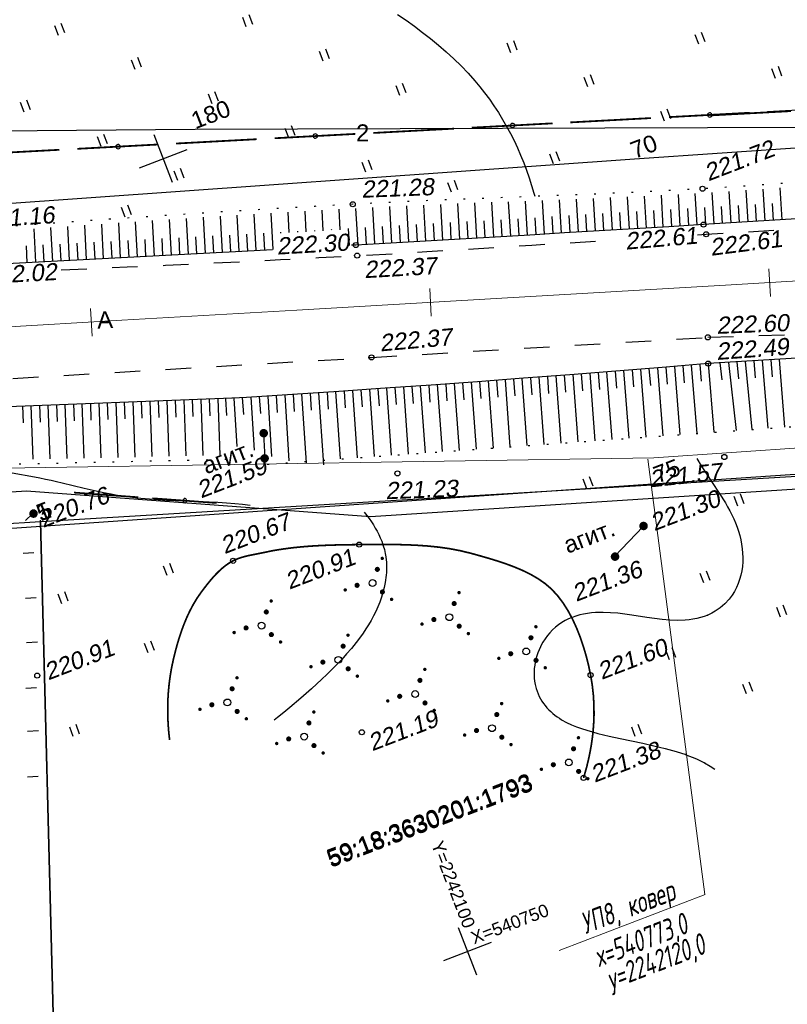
# Model space of a CAD drawing. Header units: millimetres. Extents: x -10 to 1169, y 1 to 1686.
# Tile 174 of 224: x 365 to 410, y 1504 to 1561. Entities that reach past the tile are written whole.
import ezdxf
from ezdxf.enums import TextEntityAlignment as Align
from ezdxf.lldxf.tags import DXFTag

# ---------------------------------------------------------------- set-up
doc = ezdxf.new("R2010")
doc.units = ezdxf.units.MM
for name, pattern in [('ADOT1', [1, 0, -1]), ('AHIDDEN1', [2, 0.5, -1.5]), ('AHIDDEN2', [3, 1.5, -1.5]), ('CONTI', [0]), ('PHANTOM2', [1.25, 0.625, -0.125, 0.125, -0.125, 0.125, -0.125])]:
    doc.linetypes.add(name, pattern=pattern)
for name, color, linetype in [('CONTURS', 7, 'Continuous'), ('COORDS', 7, 'Continuous'), ('GPR_PICK', 7, 'Continuous'), ('IZOLINES', 32, 'Continuous'), ('PDIGIT', 170, 'Continuous'), ('PICKETS', 7, 'Continuous'), ('ОБЪЕКТЫ_АВТОДОРОГ', 7, 'Continuous'), ('УЧАСТКИ', 7, 'Continuous')]:
    doc.layers.add(name, color=color, linetype=linetype)
doc.layers.add('СВЯЗЬ', color=170, linetype='Связь', lineweight=30)
doc.styles.add('GPR', font='isocpeui.ttf', dxfattribs={"width": 0.8})
doc.styles.get("Standard").update_dxf_attribs({"font": 'arial.ttf'})
tags = doc.linetypes.add('газ', pattern='A,42.7,-5.08,["Г",Standard,S=2.54,R=0,X=-2.54,Y=-1.27],-3.81', length=51.59).pattern_tags.tags
tags[6] = DXFTag(74, 10)
doc.linetypes.add('Связь', pattern='A,12.5,[130,ltypeshp.shx,S=1,R=-30,X=0,Y=0.9],1,[130,ltypeshp.shx,S=1,R=-30,X=0,Y=0.9],1,[130,ltypeshp.shx,S=1,R=-30,X=0,Y=0.9],4.5', length=19)

# ---------------------------------------------------------------- blocks, each defined once
blk = doc.blocks.new('133')
at = {"layer": 'CONTURS', "color": 7, "linetype": 'Continuous', "const_width": 0.2}
for points in [[(-11, 0), (-2, 0)], [(0, 0), (9, 0)]]:
    blk.add_lwpolyline(points, dxfattribs=at)
at = {"layer": 'CONTURS', "color": 7, "linetype": 'Continuous', "const_width": 0.5}
blk.add_lwpolyline([(-6.79, 0, 1), (-6.29, 0, 1)], format="xyb", close=True, dxfattribs=at)
blk = doc.blocks.new('107_1')
at = {"layer": 'CONTURS', "color": 7, "linetype": 'Continuous', "const_width": 0.5}
blk.add_lwpolyline([(-0.25, 0, 1), (0.25, 0, 1)], format="xyb", close=True, dxfattribs=at)
blk = doc.blocks.new('401')
at = {"layer": 'CONTURS'}
for p, q in [((0, 0), (0, 1.2)), ((0.8, 0), (0.8, 1.2))]:
    blk.add_line(p, q, dxfattribs=at)
blk = doc.blocks.new('395_2')
at = {"layer": 'CONTURS', "color": 7, "linetype": 'Continuous'}
for points, const_width in [([(2, 2.3, 1), (2.2, 2.3, 1)], 0.2), ([(0.95, 1.3, 1), (1.25, 1.3, 1)], 0.3), ([(-3.4, 0.4, 1), (-3.2, 0.4, 1)], 0.2), ([(-1.95, 0.4, 1), (-1.65, 0.4, 1)], 0.3), ([(0.55, -1.4, 1), (0.85, -1.4, 1)], 0.3), ([(1.3, -2.6, 1), (1.5, -2.6, 1)], 0.2)]:
    blk.add_lwpolyline(points, format="xyb", close=True, dxfattribs=dict(at, const_width=const_width))
blk.add_circle((0, 0), 0.4, dxfattribs=at)
blk = doc.blocks.new('пкк')
at = {"layer": 'ОБЪЕКТЫ_АВТОДОРОГ', "lineweight": 15, "ltscale": 200}
blk.add_line((-0.011, -0.822), (-0.008, 0.805), dxfattribs=at)

msp = doc.modelspace()

# ---------------------------------------------------------------- linework, layer by layer
at = {"layer": 'CONTURS', "color": 7, "linetype": 'Continuous'}
msp.add_line((413.43863, 1556.30632), (408.68957, 1556.05173), dxfattribs=at)
at = {"layer": 'CONTURS', "lineweight": -2}
for p, q in [((404.5434, 1549.38911), (404.43141, 1551.2483)), ((405.54159, 1549.44922), (405.42943, 1551.30728)), ((406.53978, 1549.50943), (406.42726, 1551.3694)), ((407.53795, 1549.5698), (407.4249, 1551.43347)), ((408.53611, 1549.63045), (408.42233, 1551.50167)), ((409.53427, 1549.69115), (409.41972, 1551.57028)), ((390.56812, 1548.55749), (390.44684, 1550.64477)), ((391.56642, 1548.61591), (391.44574, 1550.68406)), ((392.56471, 1548.67436), (392.4447, 1550.72334)), ((393.56297, 1548.73323), (393.44371, 1550.76163)), ((394.56124, 1548.79214), (394.4428, 1550.79986)), ((395.55948, 1548.85138), (395.44187, 1550.83845)), ((396.55772, 1548.91068), (396.44101, 1550.87709)), ((397.55595, 1548.97022), (397.44007, 1550.91726)), ((398.55417, 1549.02981), (398.43918, 1550.9578)), ((399.55238, 1549.08956), (399.43815, 1551.00083)), ((400.55059, 1549.14937), (400.43712, 1551.04473)), ((401.5488, 1549.20926), (401.4359, 1551.09192)), ((402.547, 1549.26919), (402.43462, 1551.14065)), ((403.5452, 1549.32914), (403.4331, 1551.19327)), ((409.03519, 1549.6608), (408.97442, 1550.65895)), ((379.58567, 1547.93662), (379.46761, 1550.08464)), ((380.5319, 1548.93736), (380.46528, 1550.14314)), ((381.53, 1548.99456), (381.46302, 1550.2009)), ((382.52808, 1549.05175), (382.46074, 1550.25772)), ((383.52616, 1549.10895), (383.45857, 1550.31327)), ((384.57796, 1548.21413), (384.45637, 1550.36804)), ((385.57636, 1548.27065), (385.45443, 1550.41927)), ((386.57476, 1548.32722), (386.45247, 1550.46986)), ((387.57312, 1548.38446), (387.45088, 1550.51563)), ((388.57148, 1548.44172), (388.4493, 1550.56119)), ((389.5698, 1548.4996), (389.44805, 1550.60298)), ((399.05328, 1549.05969), (398.99368, 1550.05791)), ((400.05149, 1549.11946), (399.99178, 1550.11768)), ((401.04969, 1549.17931), (400.98989, 1550.17752)), ((402.0479, 1549.23922), (401.988, 1550.23743)), ((403.0461, 1549.29916), (402.98612, 1550.29736)), ((404.0443, 1549.35912), (403.98422, 1550.35732)), ((405.0425, 1549.41917), (404.98231, 1550.41735)), ((406.04069, 1549.47933), (405.98037, 1550.47751)), ((407.03887, 1549.53962), (406.9784, 1550.53779)), ((408.03703, 1549.60013), (407.97641, 1550.59829)), ((370.59866, 1547.45321), (370.49029, 1549.512)), ((371.59727, 1547.50593), (371.48755, 1549.57942)), ((372.59587, 1547.55887), (372.48489, 1549.64599)), ((373.59445, 1547.61202), (373.48222, 1549.71173)), ((374.59302, 1547.66555), (374.47967, 1549.7761)), ((375.59158, 1547.71913), (375.47711, 1549.84016)), ((376.59012, 1547.77324), (376.47472, 1549.90233)), ((377.58865, 1547.82734), (377.47233, 1549.96449)), ((378.58716, 1547.88194), (378.46995, 1550.02468)), ((390.06896, 1548.52855), (390.01107, 1549.52687)), ((391.06727, 1548.5867), (391.00914, 1549.58501)), ((392.06556, 1548.64513), (392.0072, 1549.64343)), ((393.06384, 1548.70379), (393.00526, 1549.70207)), ((394.0621, 1548.76268), (394.00331, 1549.76095)), ((395.06036, 1548.82176), (395.00137, 1549.82002)), ((396.0586, 1548.88103), (395.99943, 1549.87928)), ((397.05683, 1548.94045), (396.99751, 1549.93869)), ((398.05506, 1549.00001), (397.99559, 1549.99824)), ((365.6054, 1547.19371), (365.50432, 1549.15916)), ((366.60408, 1547.24497), (366.50138, 1549.23215)), ((367.60274, 1547.29677), (367.49861, 1549.30314)), ((368.6014, 1547.34856), (368.49582, 1549.37412)), ((369.60003, 1547.40084), (369.49304, 1549.44322)), ((379.08641, 1547.90928), (379.03166, 1548.90778)), ((380.03285, 1548.90876), (380.02989, 1548.96262)), ((381.03095, 1548.96596), (381.02808, 1549.01775)), ((382.02904, 1549.02316), (382.02626, 1549.0731)), ((383.02712, 1549.08035), (383.02441, 1549.12873)), ((384.07874, 1548.18617), (384.02254, 1549.18459)), ((385.07716, 1548.24239), (385.02065, 1549.24079)), ((386.07556, 1548.29893), (386.01874, 1549.29732)), ((387.07394, 1548.35584), (387.01682, 1549.35421)), ((388.0723, 1548.41309), (388.01489, 1549.41144)), ((389.07064, 1548.47066), (389.01297, 1549.469)), ((368.10207, 1547.32267), (368.05013, 1548.32132)), ((369.10072, 1547.3747), (369.04853, 1548.37334)), ((370.09935, 1547.42703), (370.0469, 1548.42565)), ((371.09796, 1547.47957), (371.04526, 1548.47818)), ((372.09657, 1547.5324), (372.0436, 1548.531)), ((373.09516, 1547.58545), (373.04192, 1548.58403)), ((374.09374, 1547.63879), (374.04023, 1548.63735)), ((375.0923, 1547.69234), (375.03854, 1548.6909)), ((376.09085, 1547.74619), (376.03684, 1548.74473)), ((377.08939, 1547.80029), (377.03515, 1548.79882)), ((378.08791, 1547.85464), (378.03342, 1548.85315)), ((365.10605, 1547.1681), (365.05481, 1548.16679)), ((366.10474, 1547.21934), (366.05326, 1548.21802)), ((367.10341, 1547.27087), (367.05169, 1548.26953)), ((407.8736, 1541.38855), (407.96227, 1540.39248)), ((408.37268, 1541.41885), (408.70597, 1537.41771)), ((408.87176, 1541.44916), (408.951, 1540.4523)), ((409.37084, 1541.47946), (409.67304, 1537.48691)), ((400.20886, 1540.81923), (400.52603, 1536.83233)), ((400.70725, 1540.85931), (400.78685, 1539.86248)), ((401.20564, 1540.89938), (401.52591, 1536.90388)), ((401.70403, 1540.93946), (401.78421, 1539.94268)), ((402.20242, 1540.97954), (402.52561, 1536.97542)), ((402.70075, 1541.02038), (402.7815, 1540.02365)), ((403.19908, 1541.06122), (403.52552, 1537.04698)), ((403.69739, 1541.10235), (403.77874, 1540.10566)), ((404.19569, 1541.14347), (404.52544, 1537.11854)), ((404.694, 1541.1846), (404.77595, 1540.18797)), ((405.19231, 1541.22573), (405.52538, 1537.1901)), ((405.87728, 1541.26732), (406.00146, 1540.27506)), ((406.37636, 1541.29763), (406.8264, 1537.2832)), ((406.87544, 1541.32793), (406.97831, 1540.33324)), ((407.37452, 1541.35824), (407.75445, 1537.34961)), ((392.23223, 1540.20831), (392.52258, 1536.25958)), ((392.73087, 1540.24524), (392.80455, 1539.24796)), ((393.2295, 1540.28217), (393.52279, 1536.33116)), ((393.72814, 1540.3191), (393.80252, 1539.32187)), ((394.22677, 1540.35604), (394.52307, 1536.40274)), ((394.72533, 1540.39392), (394.8005, 1539.39675)), ((395.2239, 1540.4318), (395.5239, 1536.47436)), ((395.72245, 1540.46978), (395.79843, 1539.47267)), ((396.22101, 1540.50776), (396.52446, 1536.54597)), ((396.71955, 1540.54593), (396.79634, 1539.54888)), ((397.21809, 1540.5841), (397.52526, 1536.61759)), ((397.71656, 1540.62313), (397.79412, 1539.62614)), ((398.21504, 1540.66216), (398.52549, 1536.68916)), ((398.71351, 1540.70119), (398.79174, 1539.70425)), ((399.21199, 1540.74022), (399.52559, 1536.76073)), ((399.71042, 1540.77972), (399.78936, 1539.78284)), ((384.25199, 1539.64662), (384.51968, 1535.68687)), ((384.75085, 1539.68041), (384.81868, 1538.68271)), ((385.2497, 1539.71419), (385.52013, 1535.75847)), ((385.74856, 1539.74806), (385.81718, 1538.75042)), ((386.24741, 1539.78193), (386.52086, 1535.83008)), ((386.74619, 1539.81677), (386.81557, 1538.81918)), ((387.24498, 1539.8516), (387.52104, 1535.90166)), ((387.74376, 1539.88643), (387.81382, 1538.88889)), ((388.24255, 1539.92127), (388.52118, 1535.97323)), ((388.74131, 1539.95648), (388.8121, 1538.95899)), ((389.24006, 1539.99168), (389.52172, 1536.04483)), ((389.73878, 1540.02757), (389.8103, 1539.03013)), ((390.23749, 1540.06345), (390.52184, 1536.1164)), ((390.7362, 1540.09933), (390.80839, 1539.10194)), ((391.23491, 1540.13522), (391.52197, 1536.18797)), ((391.73357, 1540.17176), (391.8065, 1539.17443)), ((372.81816, 1539.04525), (372.85605, 1538.04596)), ((373.3178, 1539.06422), (373.44263, 1535.77332)), ((373.81744, 1539.08319), (373.85535, 1538.08391)), ((374.31708, 1539.10216), (374.44255, 1535.79587)), ((374.81672, 1539.12113), (374.85465, 1538.12185)), ((375.31636, 1539.1401), (375.44245, 1535.81842)), ((375.816, 1539.15907), (375.85394, 1538.15979)), ((376.31564, 1539.17805), (376.44235, 1535.84097)), ((376.76753, 1539.16423), (376.83023, 1538.1662)), ((377.26659, 1539.19491), (377.44605, 1536.35204)), ((377.76561, 1539.2261), (377.82896, 1538.22811)), ((378.26464, 1539.25729), (378.46439, 1536.12441)), ((378.76363, 1539.28897), (378.82754, 1538.29101)), ((379.26263, 1539.32066), (379.49104, 1535.76729)), ((379.76162, 1539.35234), (379.82606, 1538.35442)), ((380.26062, 1539.38403), (380.51165, 1535.51198)), ((380.75958, 1539.41627), (380.82463, 1538.41839)), ((381.25854, 1539.44852), (381.52422, 1535.39357)), ((381.75747, 1539.48125), (381.82316, 1538.48341)), ((382.25639, 1539.51399), (382.53672, 1535.27516)), ((382.75532, 1539.54672), (382.82164, 1538.54892)), ((383.25425, 1539.57946), (383.51901, 1535.61526)), ((383.75312, 1539.61304), (383.82017, 1538.61529)), ((364.82392, 1538.7417), (364.8605, 1537.74237)), ((365.32356, 1538.76068), (365.44038, 1535.59283)), ((365.8232, 1538.77965), (365.86024, 1537.78033)), ((366.32284, 1538.79862), (366.4414, 1535.6154)), ((366.82248, 1538.81759), (366.85982, 1537.81829)), ((367.32212, 1538.83656), (367.44203, 1535.63797)), ((367.82176, 1538.85553), (367.8593, 1537.85624)), ((368.3214, 1538.8745), (368.44241, 1535.66054)), ((368.82104, 1538.89348), (368.85872, 1537.89419)), ((369.32068, 1538.91245), (369.44262, 1535.6831)), ((369.82032, 1538.93142), (369.85809, 1537.93213)), ((370.31996, 1538.95039), (370.44271, 1535.70565)), ((370.8196, 1538.96936), (370.85743, 1537.97008)), ((371.31924, 1538.98833), (371.44273, 1535.72821)), ((371.81888, 1539.0073), (371.85675, 1538.00802)), ((372.31852, 1539.02627), (372.4427, 1535.75076)), ((379.00767, 1537.09996), (379.084, 1535.67893)), ((401.36965, 1531.6455), (399.68316, 1529.8777))]:
    msp.add_line(p, q, dxfattribs=at)
at = {"layer": 'CONTURS', "color": 1, "linetype": 'газ', "lineweight": 15}
for p, q in [((401.98878, 1535.68044), (423.10648, 1537.13248)), ((364.97095, 1535.09193), (401.98878, 1535.68044)), ((323.18337, 1534.356), (364.97095, 1535.09193))]:
    msp.add_line(p, q, dxfattribs=at)
at = {"layer": 'CONTURS', "color": 0, "linetype": 'CONTI', "lineweight": 15}
for p, q in [((401.6301, 1535.60396), (404.99448, 1509.9729)), ((396.4105, 1506.67782), (405.0178, 1509.98185))]:
    msp.add_line(p, q, dxfattribs=at)
at = {"layer": 'CONTURS', "linetype": 'ADOT1', "flags": 128}
for points in [[(417.23713, 1552.42267), (416.00728, 1552.32421), (413.77861, 1552.14801), (411.54965, 1551.97688), (409.32022, 1551.81365), (407.09014, 1551.66116), (404.85924, 1551.52226), (402.8009, 1551.4088), (400.74181, 1551.30833), (398.68214, 1551.21782), (396.62205, 1551.13423), (394.56173, 1551.05454), (392.50135, 1550.97571), (390.44108, 1550.89472), (388.38111, 1550.80853), (386.32159, 1550.71411), (384.26271, 1550.60843), (382.02882, 1550.48407), (379.7952, 1550.35477), (377.56184, 1550.22055), (375.32876, 1550.08139), (373.09595, 1549.93731), (370.86342, 1549.78829), (368.63115, 1549.63434), (366.39915, 1549.47546), (364.16743, 1549.31165), (361.93598, 1549.1429)], [(327.35258, 1537.31255), (330.29705, 1536.68451), (339.51916, 1536.52431), (357.49662, 1535.16362), (379.08082, 1535.65045)]]:
    msp.add_lwpolyline(points, dxfattribs=at)
at = {"layer": 'CONTURS', "linetype": 'Continuous', "flags": 128}
for points in [[(418.08387, 1550.21683), (416.1737, 1550.09883), (413.92296, 1549.9601), (411.67219, 1549.82185), (409.42138, 1549.68425), (407.17052, 1549.54748), (404.9196, 1549.41171), (402.87339, 1549.28878), (400.82718, 1549.16594), (398.78095, 1549.04335), (396.73469, 1548.92119), (394.6884, 1548.79964), (392.64206, 1548.67888), (390.59566, 1548.55909), (388.54921, 1548.44043), (386.50268, 1548.32308), (384.45607, 1548.20723), (384.19421, 1548.19259)], [(379.55022, 1547.93468), (377.73153, 1547.83508), (375.48987, 1547.71362), (373.24814, 1547.59346), (371.00634, 1547.47459), (368.76446, 1547.35702), (366.52251, 1547.24074), (364.28049, 1547.12576), (362.0384, 1547.01208)], [(405.19231, 1541.22573), (402.47539, 1541.00149), (399.75808, 1540.78298), (397.0404, 1540.57018), (394.32233, 1540.36311), (391.60388, 1540.16177), (388.88505, 1539.96614), (386.16583, 1539.77624), (383.44623, 1539.59205), (380.72625, 1539.41359), (378.00588, 1539.24085), (377.59349, 1539.21517), (377.18109, 1539.18962), (377.15661, 1539.18811)]]:
    msp.add_lwpolyline(points, dxfattribs=at)
at = {"layer": 'CONTURS', "linetype": 'AHIDDEN2', "flags": 128}
for points in [[(404.56678, 1548.81453), (405.07603, 1548.84514), (407.31528, 1548.97628), (409.55465, 1549.10553), (411.7941, 1549.23323), (414.03363, 1549.35974), (416.27321, 1549.48539), (418.32072, 1549.59981)], [(367.10673, 1546.74998), (368.72991, 1546.81864), (370.98711, 1546.91767), (373.24412, 1547.02023), (375.50094, 1547.12634), (377.75757, 1547.23598), (380.014, 1547.34917), (382.27025, 1547.46589), (384.52631, 1547.58615), (386.58189, 1547.70056), (388.63718, 1547.8206), (390.69222, 1547.94512), (392.74708, 1548.07296), (394.80182, 1548.20297), (396.85651, 1548.334), (398.91122, 1548.46488), (400.04069, 1548.53612)]]:
    msp.add_lwpolyline(points, dxfattribs=at)
at = {"layer": 'CONTURS', "linetype": 'AHIDDEN2'}
msp.add_lwpolyline([(361.27189, 1540.18279), (385.36419, 1541.59446), (405.17573, 1542.77574), (420.735, 1543.3104)], dxfattribs=at)
at = {"layer": 'CONTURS', "linetype": 'Continuous'}
for points in [[(421.16296, 1542.19552), (405.19231, 1541.22573)], [(327.35258, 1537.31255), (339.42193, 1537.92447), (362.92323, 1538.66954), (377.17748, 1539.21077)]]:
    msp.add_lwpolyline(points, dxfattribs=at)
at = {"layer": 'CONTURS', "linetype": 'ADOT1'}
msp.add_lwpolyline([(379.23714, 1535.30884), (422.61491, 1538.41307)], dxfattribs=at)
at = {"layer": 'CONTURS'}
for points in [[(365.41498, 1532.38362), (365.01129, 1531.9834)], [(365.49047, 1530.08984), (364.85865, 1530.04929)], [(365.63379, 1527.44338), (365.00197, 1527.40283)], [(365.70142, 1524.83279), (365.0696, 1524.79224)], [(365.66086, 1522.13739), (365.02904, 1522.09684)], [(365.75953, 1519.60724), (365.12771, 1519.56669)], [(365.74351, 1516.92126), (365.11169, 1516.8807)]]:
    msp.add_lwpolyline(points, dxfattribs=at)
at = {"layer": 'CONTURS', "linetype": 'AHIDDEN1', "const_width": 0.1, "flags": 128}
msp.add_lwpolyline([(397.85453, 1516.83294), (398.03328, 1517.46376), (398.18147, 1518.08902), (398.2991, 1518.70873), (398.38618, 1519.32288), (398.44269, 1519.93147), (398.46864, 1520.53451), (398.46404, 1521.13199), (398.42887, 1521.72391), (398.36315, 1522.31028), (398.26687, 1522.89109), (398.15301, 1523.43045), (398.01565, 1523.9823), (397.85382, 1524.53929), (397.66655, 1525.09405), (397.45288, 1525.63922), (397.21186, 1526.16743), (396.94252, 1526.67133), (396.64389, 1527.14355), (396.31501, 1527.57672), (395.95493, 1527.9635), (395.5872, 1528.27896), (395.18037, 1528.5626), (394.74067, 1528.81743), (394.27435, 1529.0465), (393.78766, 1529.25283), (393.28683, 1529.43945), (392.77812, 1529.60938), (392.26776, 1529.76567), (391.76201, 1529.91132), (391.2671, 1530.04938), (390.6306, 1530.20628), (389.98348, 1530.32957), (389.32763, 1530.42312), (388.66493, 1530.49084), (387.99723, 1530.53661), (387.32644, 1530.56432), (386.65441, 1530.57786), (385.98303, 1530.58111), (385.31417, 1530.57797), (384.64971, 1530.57233), (384.08696, 1530.56639), (383.5224, 1530.55676), (382.95682, 1530.54144), (382.39099, 1530.51845), (381.8257, 1530.48578), (381.26173, 1530.44145), (380.69984, 1530.38347), (380.14083, 1530.30983), (379.58548, 1530.21856), (379.03455, 1530.10766), (378.8502, 1530.06873), (378.66355, 1530.03182), (378.47573, 1529.99536), (378.28782, 1529.95776), (378.10095, 1529.91745), (377.9162, 1529.87283), (377.7347, 1529.82233), (377.55754, 1529.76436), (377.38582, 1529.69735), (377.22066, 1529.61972), (376.9998, 1529.49245), (376.78753, 1529.34532), (376.58347, 1529.18105), (376.38727, 1529.00237), (376.19855, 1528.81203), (376.01696, 1528.61275), (375.84214, 1528.40726), (375.6737, 1528.1983), (375.51131, 1527.98859), (375.35458, 1527.78089), (375.10969, 1527.42927), (374.88547, 1527.05931), (374.68075, 1526.67369), (374.49437, 1526.2751), (374.32518, 1525.86623), (374.17199, 1525.44976), (374.03366, 1525.02839), (373.90902, 1524.60479), (373.79691, 1524.18166), (373.69617, 1523.76168), (373.60118, 1523.30838), (373.52266, 1522.85143), (373.4606, 1522.39083), (373.415, 1521.92659), (373.38586, 1521.45871), (373.37319, 1520.98718), (373.37697, 1520.512), (373.39723, 1520.03318), (373.43394, 1519.55072), (373.48712, 1519.06461)], dxfattribs=at)
at = {"layer": 'COORDS', "lineweight": -2}
for p, q in [((373.64754, 1551.89794), (372.57243, 1554.69868)), ((371.70961, 1552.76076), (374.51036, 1553.83586)), ((391.56593, 1505.21892), (390.49083, 1508.01966)), ((389.62801, 1506.08174), (392.42875, 1507.15684))]:
    msp.add_line(p, q, dxfattribs=at)
at = {"layer": 'IZOLINES'}
for points in [[(386.90729, 1561.78072), (387.40415, 1561.44009), (387.89441, 1561.09017), (388.37718, 1560.73017), (388.85151, 1560.35933), (389.31636, 1559.97691), (389.77063, 1559.58223), (390.21313, 1559.17471), (390.64265, 1558.75384), (391.05796, 1558.31931), (391.45787, 1557.87093), (391.74613, 1557.52666), (392.02495, 1557.17449), (392.02512, 1557.17427), (392.02592, 1557.17494), (392.30869, 1556.79417), (392.58077, 1556.40587), (392.84103, 1556.00975), (393.0893, 1555.60619), (393.32549, 1555.19562), (393.5496, 1554.7785), (393.76172, 1554.35531), (393.96202, 1553.92654), (394.15073, 1553.49269), (394.32814, 1553.05421), (394.49457, 1552.61157), (394.65036, 1552.16517), (394.93136, 1551.263), (394.98212, 1551.08385)], [(404.51269, 1535.64869), (404.77555, 1535.21683), (405.04638, 1534.793), (405.04553, 1534.79328), (406.20373, 1533.02981), (406.33526, 1532.80129), (406.46081, 1532.56952), (406.57957, 1532.33429), (406.69076, 1532.0955), (406.79358, 1531.85313), (406.88727, 1531.60723), (406.97108, 1531.35796), (407.04424, 1531.10555), (407.10603, 1530.85033), (407.15573, 1530.5927), (407.19263, 1530.33318), (407.21606, 1530.07236), (407.22539, 1529.81095), (407.22003, 1529.54974), (407.19942, 1529.28963), (407.16308, 1529.03162), (407.11061, 1528.7768), (407.04165, 1528.52639), (406.95599, 1528.28166), (406.85352, 1528.04403), (406.73425, 1527.81495), (406.5984, 1527.59595), (406.42199, 1527.35828), (406.42187, 1527.35874), (406.17474, 1527.08809), (405.89922, 1526.84923), (405.59956, 1526.64465), (405.39447, 1526.53097), (405.16849, 1526.42649), (405.16249, 1526.42397), (405.15047, 1526.41899), (405.16297, 1526.42367), (404.94949, 1526.34323), (404.73186, 1526.2759), (404.51093, 1526.22146), (404.28762, 1526.17911), (404.06268, 1526.14794), (403.83671, 1526.12701), (403.38409, 1526.11198), (402.93205, 1526.12632), (402.48162, 1526.16309), (402.03297, 1526.21607), (401.58575, 1526.27961), (400.69288, 1526.41732), (400.27733, 1526.47674), (399.86071, 1526.52709), (399.44287, 1526.56352), (399.01691, 1526.58103), (399.01488, 1526.58105), (399.01488, 1526.58105), (399.01488, 1526.58105), (399.01488, 1526.58105), (399.01487, 1526.58105), (399.01486, 1526.58105), (399.01485, 1526.58089), (398.78159, 1526.58025), (398.54865, 1526.57096), (398.31643, 1526.55228), (398.08545, 1526.52334), (397.85635, 1526.4833), (397.6299, 1526.43141), (397.40697, 1526.36705), (397.18854, 1526.28971), (396.97565, 1526.19911), (396.76937, 1526.09514), (396.57074, 1525.97796), (396.38077, 1525.84792), (396.20033, 1525.70557), (396.03019, 1525.55165), (395.87099, 1525.38697), (395.72322, 1525.21244), (395.5873, 1525.02898), (395.46354, 1524.83752), (395.3845, 1524.69961), (395.31154, 1524.55838), (395.31145, 1524.5582), (395.31152, 1524.55816), (395.23212, 1524.3849), (395.16193, 1524.20791), (395.10103, 1524.02771), (395.0496, 1523.84479), (395.00785, 1523.65962), (394.97599, 1523.4727), (394.95425, 1523.28454), (394.94288, 1523.09569), (394.9421, 1522.90672), (394.95215, 1522.71826), (394.97323, 1522.53097), (395.00548, 1522.34553), (395.06909, 1522.09192), (395.06924, 1522.09144), (395.06855, 1522.09127), (395.11984, 1521.93706), (395.17881, 1521.78582), (395.24598, 1521.63825), (395.32114, 1521.49478), (395.40399, 1521.35584), (395.4942, 1521.22177), (395.59137, 1521.09288), (395.69507, 1520.96938), (395.80483, 1520.85146), (395.92017, 1520.73918), (396.0406, 1520.63259), (396.16563, 1520.53163), (396.29482, 1520.43622), (396.4277, 1520.3462), (396.56387, 1520.26138), (396.84427, 1520.1066), (397.13337, 1519.96969), (397.42901, 1519.84831), (397.72949, 1519.74002), (398.04676, 1519.63845), (398.04549, 1519.63862), (398.3702, 1519.5452), (398.69684, 1519.4589), (399.35375, 1519.30145), (400.01343, 1519.15623), (401.33538, 1518.87779), (401.99513, 1518.73308), (402.65164, 1518.575), (403.30021, 1518.39472), (403.86856, 1518.20697), (403.84258, 1518.21399), (404.49513, 1517.95447), (405.00605, 1517.70175), (404.98159, 1517.71609), (405.30363, 1517.53039), (405.57925, 1517.35294)], [(364.2114, 1534.80026), (365.52473, 1534.55999), (365.85229, 1534.49587), (366.17923, 1534.42874), (366.50549, 1534.35843), (366.83108, 1534.28516), (367.15611, 1534.20943), (367.80512, 1534.05355), (368.45408, 1533.89752), (368.80232, 1533.81628), (369.15702, 1533.7367), (369.15979, 1533.73609), (369.16534, 1533.73488), (369.15935, 1533.73594), (369.59105, 1533.64501), (370.0459, 1533.55705), (370.05552, 1533.55528), (370.05552, 1533.55528), (370.05552, 1533.55528), (370.05553, 1533.55528), (370.05553, 1533.55528), (370.05555, 1533.55528), (370.05592, 1533.55538), (370.30391, 1533.51127), (370.5524, 1533.47016), (370.80135, 1533.43196), (371.05071, 1533.39671), (371.30046, 1533.36441), (371.55056, 1533.33501), (371.80095, 1533.3084), (372.05161, 1533.28447), (372.30248, 1533.26305), (372.80471, 1533.22698), (373.30739, 1533.19842), (373.81033, 1533.17537), (374.81653, 1533.13714), (375.31962, 1533.11764), (375.82256, 1533.09513), (376.32525, 1533.06778), (376.8275, 1533.03399), (377.32913, 1532.99257), (377.78051, 1532.94802), (378.22903, 1532.89661)], [(384.93727, 1532.49), (385.09339, 1532.28578), (385.22951, 1532.10004), (385.36341, 1531.90912), (385.36419, 1531.90797), (385.36419, 1531.90797), (385.36419, 1531.90797), (385.36419, 1531.90797), (385.36419, 1531.90796), (385.3642, 1531.90796), (385.3642, 1531.90796), (385.36421, 1531.90795), (385.36422, 1531.90793), (385.36403, 1531.90767), (385.48244, 1531.72968), (385.59512, 1531.54812), (385.70129, 1531.36279), (385.79991, 1531.1735), (385.8901, 1530.98023), (385.97111, 1530.78313), (386.02174, 1530.64393), (386.06665, 1530.50603), (386.06615, 1530.50688), (386.12838, 1530.28358), (386.17808, 1530.05743), (386.21086, 1529.86213), (386.23366, 1529.67619), (386.23271, 1529.67938), (386.24601, 1529.52996), (386.25372, 1529.38021), (386.25654, 1529.23035), (386.25459, 1529.08053), (386.248, 1528.93089), (386.23687, 1528.78157), (386.22136, 1528.63269), (386.20159, 1528.48436), (386.17771, 1528.33668), (386.11821, 1528.04377), (386.04401, 1527.75452), (385.9562, 1527.46935), (385.85582, 1527.18859), (385.74384, 1526.91244), (385.62113, 1526.64107), (385.48852, 1526.37457), (385.34674, 1526.11297), (385.19648, 1525.85628), (385.03837, 1525.60447), (384.87787, 1525.36454), (384.72101, 1525.14278), (384.72366, 1525.14628), (384.46273, 1524.80024), (384.19019, 1524.46349), (383.90746, 1524.13544), (383.61594, 1523.81531), (383.31697, 1523.50224), (383.01179, 1523.19531), (382.7319, 1522.92278), (382.44929, 1522.6546), (382.44942, 1522.65485), (381.83211, 1522.08787), (381.2043, 1521.53269), (380.56636, 1520.98936), (380.20416, 1520.69117), (379.83158, 1520.39318), (379.82908, 1520.39121), (379.82758, 1520.39147), (379.64199, 1520.24522)]]:
    msp.add_lwpolyline(points, dxfattribs=at)
at = {"layer": 'PICKETS', "color": 7, "lineweight": -2}
for centre in [(404.85924, 1551.52226), (384.26271, 1550.60843), (404.9196, 1549.41171), (405.07603, 1548.84514), (384.45607, 1548.20723), (384.52631, 1547.58615), (405.17573, 1542.77574), (385.36419, 1541.59446), (405.19231, 1541.22573), (379.00767, 1537.09996), (379.084, 1535.67893), (406.13964, 1535.73021), (386.89292, 1534.76575), (365.47918, 1532.47885), (401.36965, 1531.6455), (384.64971, 1530.57233), (377.22066, 1529.61972), (399.68316, 1529.8777), (365.69746, 1522.85807), (398.26687, 1522.89109), (384.80029, 1519.52342), (397.85453, 1516.83294)]:
    msp.add_circle(centre, 0.15, dxfattribs=at)
at = {"layer": 'ОБЪЕКТЫ_АВТОДОРОГ', "color": 0, "linetype": 'PHANTOM2', "lineweight": 15, "ltscale": 200}
msp.add_lwpolyline([(249.01851, 1538.7202), (264.52202, 1538.79012), (278.31769, 1538.99465), (290.61966, 1539.31035), (301.6421, 1539.71382), (311.59913, 1540.18164), (320.70492, 1540.69039), (329.17361, 1541.21666), (337.21934, 1541.73703), (345.07527, 1542.23568), (353.05054, 1542.72715), (361.47332, 1543.23358), (370.67175, 1543.77711), (380.97398, 1544.37988), (392.70817, 1545.06403), (406.20247, 1545.85169), (421.78504, 1546.765), (439.66437, 1547.81838), (459.57031, 1548.99537), (481.11306, 1550.2718), (503.9028, 1551.6235), (527.54973, 1553.02629), (551.66404, 1554.45598), (575.85593, 1555.88842)], dxfattribs=at)
at = {"layer": 'СВЯЗЬ', "color": 5, "linetype": 'Связь', "lineweight": 30}
msp.add_lwpolyline([(587.69355, 1543.13491), (552.03439, 1543.13491), (516.27265, 1541.34271), (481.8162, 1535.56531), (435.25158, 1535.44548), (385.3118, 1532.21446), (365.05369, 1533.7191), (329.72918, 1531.42343), (331.47176, 1552.42336)], dxfattribs=at)
at = {"layer": 'УЧАСТКИ', "color": 6, "linetype": 'Continuous', "lineweight": -2}
for p, q in [((374.99862, 1555.01945), (344.51895, 1554.7271)), ((416.18913, 1555.15281), (374.99862, 1555.01945)), ((416.50696, 1554.32482), (400.85331, 1553.26866)), ((400.85331, 1553.26866), (305.04089, 1546.42822)), ((402.20923, 1534.16577), (423.67824, 1535.64299)), ((365.87836, 1531.92727), (410.72883, 1534.62974)), ((305.60646, 1527.51467), (402.20923, 1534.16577)), ((304.74754, 1528.2454), (365.87836, 1531.92727)), ((365.87836, 1531.92727), (366.8608, 1493.9574)), ((366.72199, 1499.32226), (365.87836, 1531.92727)), ((366.86346, 1494.03906), (365.88103, 1532.00893))]:
    msp.add_line(p, q, dxfattribs=at)

# ---------------------------------------------------------------- block references
at = {"layer": 'CONTURS', "lineweight": -2, "yscale": 0.5}
for name, p, xscale, zscale, rotation in [('401', (378.00232, 1561.04903), 0.5, 0.5, 21), ('401', (366.94544, 1560.5537), 0.5, 0.5, 21), ('401', (404.63791, 1560.02645), 0.5, 0.5, 21), ('401', (393.58102, 1559.53112), 0.5, 0.5, 21), ('401', (382.52414, 1559.03579), 0.5, 0.5, 21), ('401', (371.46726, 1558.54046), 0.5, 0.5, 21), ('401', (398.10284, 1557.51788), 0.5, 0.5, 21), ('401', (409.15972, 1558.01321), 0.5, 0.5, 21), ('401', (387.04596, 1557.02254), 0.5, 0.5, 21), ('401', (375.98908, 1556.52721), 0.5, 0.5, 21), ('401', (364.9322, 1556.03188), 0.5, 0.5, 21), ('133', (410.07051, 1556.0949), 0.528432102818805, 0.5284321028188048, 183.0686313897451), ('133', (401.8298, 1555.68398), 0.528432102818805, 0.5284321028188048, 183.0686313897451), ('401', (402.62466, 1555.50463), 0.5, 0.5, 21), ('133', (390.22096, 1555.06164), 0.528432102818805, 0.5284321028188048, 183.0686313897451), ('401', (369.45402, 1554.01864), 0.5, 0.5, 21), ('133', (378.61212, 1554.4393), 0.528432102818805, 0.5284321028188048, 183.0686313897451), ('401', (380.5109, 1554.51397), 0.5, 0.5, 21), ('133', (367.00329, 1553.81697), 0.528432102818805, 0.5284321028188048, 183.0686313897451), ('401', (396.0896, 1552.99606), 0.5, 0.5, 21), ('401', (385.03272, 1552.50072), 0.5, 0.5, 21), ('401', (373.97583, 1552.00539), 0.5, 0.5, 21), ('401', (390.08799, 1551.3137), 0.5, 0.5, 21), ('401', (370.87822, 1549.84958), 0.5, 0.5, 21), ('107_1', (379.02642, 1537.13079), 0.5, 0.5, 21), ('107_1', (379.08082, 1535.65045), 0.5, 0.5, 21), ('401', (398.04824, 1533.86297), 0.5, 0.5, 21), ('133', (371.63563, 1533.35992), 0.42137999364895, 0.42137999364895, 175.8236115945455), ('401', (406.94027, 1532.83554), 0.5, 0.5, 21), ('107_1', (365.47594, 1532.39716), 0.5, 0.5, 21), ('107_1', (401.38419, 1531.6686), 0.5, 0.5, 21), ('395_2', (385.43338, 1528.31061), 0.5, 0.5, 21), ('107_1', (399.70562, 1529.86374), 0.5, 0.5, 21), ('401', (373.3378, 1528.75067), 0.5, 0.5, 21), ('401', (404.92703, 1528.31372), 0.5, 0.5, 21), ('401', (367.15087, 1527.09366), 0.5, 0.5, 21), ('395_2', (389.9552, 1526.29737), 0.5, 0.5, 21), ('395_2', (378.89832, 1525.80204), 0.5, 0.5, 21), ('401', (409.44885, 1526.30047), 0.5, 0.5, 21), ('395_2', (394.47702, 1524.28413), 0.5, 0.5, 21), ('395_2', (383.42014, 1523.78879), 0.5, 0.5, 21), ('401', (372.21494, 1524.19182), 0.5, 0.5, 21), ('401', (402.91379, 1523.7919), 0.5, 0.5, 21), ('395_2', (376.88508, 1521.28022), 0.5, 0.5, 21), ('395_2', (387.94196, 1521.77555), 0.5, 0.5, 21), ('401', (407.43561, 1521.77866), 0.5, 0.5, 21), ('395_2', (392.46378, 1519.76231), 0.5, 0.5, 21), ('395_2', (381.4069, 1519.26698), 0.5, 0.5, 21), ('401', (367.81848, 1519.27372), 0.5, 0.5, 21), ('401', (400.90054, 1519.27008), 0.5, 0.5, 21), ('395_2', (396.9856, 1517.74906), 0.5, 0.5, 21)]:
    msp.add_blockref(name, p, dxfattribs=dict(at, xscale=xscale, zscale=zscale, rotation=rotation))
at = {"layer": 'ОБЪЕКТЫ_АВТОДОРОГ', "color": 0, "linetype": 'PHANTOM2', "lineweight": 15}
for p, rotation in [((408.81988, 1546.0051), 3.354323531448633), ((388.85388, 1544.83931), 3.336768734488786), ((368.88799, 1543.67171), 3.381657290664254)]:
    msp.add_blockref('пкк', p, dxfattribs=dict(at, rotation=rotation))

# ---------------------------------------------------------------- texts
at = {"layer": 'CONTURS', "lineweight": -2}
for s, rotation, p in [('2', 359.8230779, (384.46172, 1554.31413)), ('А', 2.3408048, (369.24033, 1543.29001)), ('агит.', 21, (375.64137, 1534.70293)), ('агит.', 21, (396.91823, 1530.03035))]:
    msp.add_text(s, height=1, rotation=rotation, dxfattribs=at).set_placement(p)
at = {"layer": 'COORDS', "lineweight": -2}
for s, rotation, p in [('Y=2242100', 291, (388.86876, 1512.9429)), ('X=540750', 21, (391.40558, 1507.03187))]:
    msp.add_text(s, height=0.75, rotation=rotation, dxfattribs=at).set_placement(p)
at = {"layer": 'GPR_PICK', "style": 'GPR', "width": 0.7}
for s, p in [('УП8, ковер', (400.66548, 1508.66635)), ('х=540773,0', (401.43605, 1506.71214)), ('у=2242120,0', (402.30074, 1505.44258))]:
    msp.add_text(s, height=1.25, rotation=21, dxfattribs=at).set_placement(p, align=Align.CENTER)
at = {"layer": 'PDIGIT', "color": 7, "lineweight": -2, "oblique": 10}
for s, rotation, p in [('221.72', 21, (405.19873, 1551.95243)), ('221.28', 2.1830761, (384.79038, 1550.9889)), ('221.16', 3.8157328, (362.47219, 1549.21979)), ('222.61', 4.8249951, (400.34234, 1547.93516)), ('222.61', 7.2121572, (405.36028, 1547.57455)), ('222.30', 3.2797468, (379.8173, 1547.64439)), ('222.37', 3.2817563, (384.96227, 1546.25785)), ('222.02', 3.1831943, (362.60223, 1545.91425)), ('222.60', 2.3166588, (405.6909, 1542.9763)), ('222.37', 5.008445, (385.89129, 1541.94432)), ('222.49', 4.1598528, (405.69804, 1541.44184)), ('221.59', 21, (375.3302, 1533.28267)), ('221.57', 6.0746525, (401.79072, 1533.94187)), ('220.76', 21, (366.0396, 1531.54886)), ('221.23', 2.0913535, (386.20595, 1533.24326)), ('221.30', 21, (402.01563, 1531.35789)), ('220.67', 21, (376.72077, 1530.00243)), ('220.91', 21, (380.52777, 1527.91196)), ('221.36', 21, (397.41652, 1527.19534)), ('220.91', 21, (366.34343, 1522.57046)), ('221.60', 21, (398.91284, 1522.60349)), ('221.19', 21, (385.40957, 1518.39804)), ('221.38', 21, (398.5005, 1516.54534))]:
    msp.add_text(s, height=1, rotation=rotation, dxfattribs=at).set_placement(p)
at = {"layer": 'УЧАСТКИ', "color": 6, "lineweight": -2}
for s, p in [('180', (374.99862, 1555.01945)), ('70', (400.85331, 1553.26866)), ('75', (402.20923, 1534.16577)), ('5', (365.87836, 1531.92727)), ('1', (365.87836, 1531.92727))]:
    msp.add_text(s, height=1, rotation=21, dxfattribs=at).set_placement(p)
for p in [(388.7939, 1514.38457), (388.79123, 1514.30291)]:
    msp.add_text('59:18:3630201:1793', height=1, rotation=21, dxfattribs=at).set_placement(p, align=Align.MIDDLE_CENTER)

doc.saveas('drawing.dxf')
